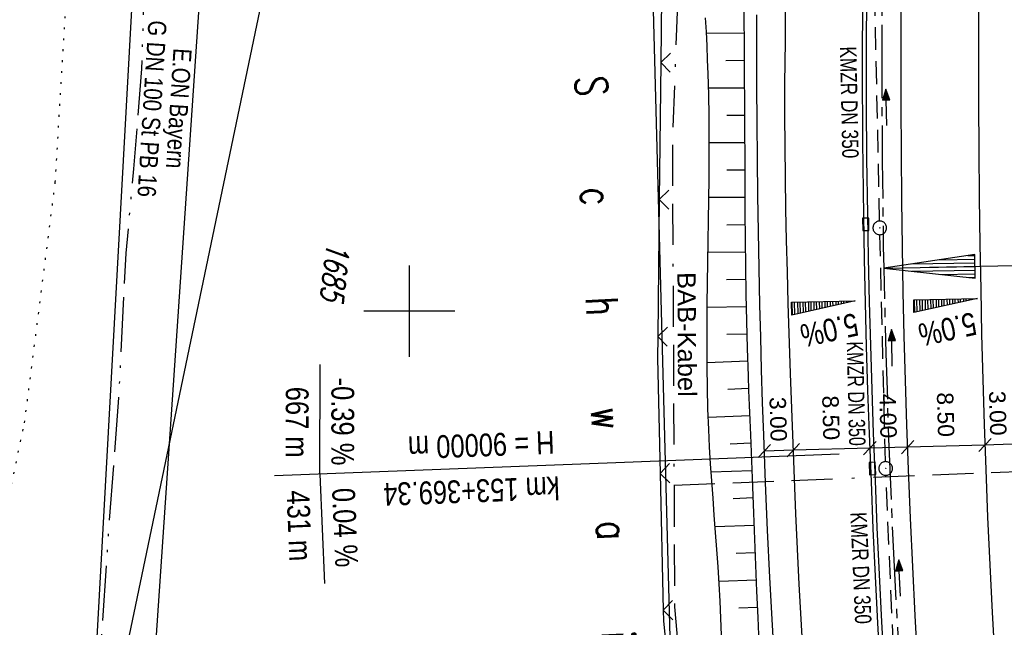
# Model space of a CAD drawing. Extents: x 510637 to 511182, y 471777 to 472747.
# Tile 10 of 42: x 510757 to 510865, y 472065 to 472132. Entities that reach past the tile are written whole.
import ezdxf
from ezdxf.enums import TextEntityAlignment as Align

# ---------------------------------------------------------------- set-up
doc = ezdxf.new("R2010")
doc.units = 0
doc.header["$LTSCALE"] = 10
doc.header["$MEASUREMENT"] = 0
for name, pattern in [('ACAD_ISO13W100', [37, 12, -3, 12, -3, 0.5, -3, 0.5, -3]), ('ACAD_ISO16W100', [73, 15, -6.5, 15, -6.5, 15, -7, 1, -7]), ('ACHSE', [5.5, 4, -0.5, 0.5, -0.5]), ('LT00', [0]), ('PUNKTX2_STR', [0.6, 0.1, -0.5]), ('STRICHLINIE2', [0.375, 0.25, -0.125])]:
    doc.linetypes.add(name, pattern=pattern)
doc.layers.get('0').update_dxf_attribs({"linetype": 'LT00'})
for name, color, linetype in [('--WASSER_GRENZE', 180, 'PUNKTX2_STR'), ('-AX-020', 250, 'ACHSE'), ('-EL-020', 250, 'LT00'), ('-GRA-20W', 20, 'LT00'), ('-Halt-Pfeil', 4, 'LT00'), ('-Haltung', 182, 'STRICHLINIE2'), ('-Haltungsbeschriftung', 182, 'LT00'), ('-QUE-20O', 11, 'LT00'), ('-QUE-20W', 11, 'LT00'), ('BAB-KABEL', 220, 'ACAD_ISO16W100'), ('BAB-KABEL_TEXT', 221, 'Continuous'), ('BEMAßUNG', 255, 'Continuous'), ('DFK_AB_L', 21, 'LT00'), ('DFK_BES-NAME', 255, 'LT00'), ('DFK_FLUR_NR', 250, 'LT00'), ('DFK_KATASTER', 250, 'LT00'), ('GASLTG', 250, 'ACAD_ISO13W100'), ('GASLTG_TEXT', 250, 'Continuous'), ('STROM_FREILTG', 80, 'STROMFREILEITUNG'), ('V94_AFBR_BAB', 250, 'LT00'), ('V94_BOESCH', 250, 'LT00'), ('V94_BOSCHUNG', 250, 'LT00'), ('V94_KA_PRUF', 182, 'LT00'), ('V94_LD_MARK', 250, 'LT00'), ('V94_RASTER', 250, 'LT00'), ('V94_RINNE', 182, 'LT00'), ('V94_SINKK', 182, 'LT00'), ('V94_ZAUN', 40, 'LT00')]:
    doc.layers.add(name, color=color, linetype=linetype)
doc.styles.add('Arial', font='ARIAL.TTF')
doc.styles.add('Beschrift', font='ARIAL.TTF')
doc.styles.add('Haltungsbeschriftung', font='ARIAL.TTF', dxfattribs={"width": 0.75})
doc.styles.get("Standard").update_dxf_attribs({"font": 'romans.shx'})
doc.styles.add('Strom', font='txt.shx')
doc.styles.add('Versorgungsltg', font='ARIAL.TTF', dxfattribs={"width": 0.8, "height": 2})
doc.linetypes.add('STROMFREILEITUNG', pattern='A,12.7,-5.5,["xx",Strom,S=2.5,R=0,X=-2.6,Y=-0.85],-4.35', length=22.55)

# ---------------------------------------------------------------- blocks, each defined once
blk = doc.blocks.new('SYMB0018')
at = {"color": 0, "linetype": 'ByBlock'}
for p, q in [((1, 0.13), (0, 0)), ((0.923077, 0.12), (1, 0.12)), ((0.000669, 0), (1, 0)), ((0.307692, 0.04), (1, 0.04)), ((0.615385, 0.08), (1, 0.08)), ((0.307692, -0.04), (1, -0.04)), ((0.615385, -0.08), (1, -0.08)), ((0.923077, -0.12), (1, -0.12))]:
    blk.add_line(p, q, dxfattribs=at)
blk.add_lwpolyline([(0, 0), (1, -0.13), (1, 0.13)], dxfattribs=at)
blk = doc.blocks.new('SYMB0024')
at = {"color": 0, "linetype": 'ByBlock'}
for p, q in [((-0.5, 0.5), (0, 0)), ((0, 0), (0.5, 0.5))]:
    blk.add_line(p, q, dxfattribs=at)
blk = doc.blocks.new('SYMB0652')
at = {"color": 0, "linetype": 'ByBlock'}
blk.add_lwpolyline([(-0.15, -0.075), (0.15, -0.075), (0.15, 0.075), (-0.15, 0.075), (-0.15, -0.075)], dxfattribs=at)
blk = doc.blocks.new('SYMB0003')
at = {"color": 0, "linetype": 'ByBlock'}
for p, q in [((-0.015712, 0), (0.010166, 0.012015)), ((0, -0.021257), (-0.015712, 0)), ((0.010166, 0.012015), (0, -0.021257))]:
    blk.add_line(p, q, dxfattribs=at)
for points in [[(-0.031395, 0.499013), (-0.093691, 0.491144), (-0.154509, 0.475528), (-0.21289, 0.452414), (-0.267913, 0.422164), (-0.318712, 0.385257), (-0.364484, 0.342274), (-0.404509, 0.293893), (-0.438154, 0.240877), (-0.464888, 0.184062), (-0.484292, 0.124345), (-0.496058, 0.062667), (-0.5, 0)], [(-0.5, 0), (-0.496058, -0.062667), (-0.484292, -0.124345), (-0.464888, -0.184062), (-0.438154, -0.240877), (-0.404509, -0.293893), (-0.364485, -0.342274), (-0.318712, -0.385257), (-0.267914, -0.422164), (-0.21289, -0.452414), (-0.154509, -0.475529), (-0.093691, -0.491144), (-0.031395, -0.499014), (0.031395, -0.499014)], [(0.5, 0), (0.496057, 0.062667), (0.484292, 0.124345), (0.464888, 0.184062), (0.438153, 0.240877), (0.404509, 0.293893), (0.364484, 0.342274), (0.318712, 0.385257), (0.267913, 0.422164), (0.21289, 0.452414), (0.154509, 0.475528), (0.093691, 0.491144), (0.031395, 0.499013), (-0.031395, 0.499013)], [(0.031395, -0.499014), (0.093691, -0.491144), (0.154509, -0.475529), (0.21289, -0.452414), (0.267914, -0.422164), (0.318712, -0.385257), (0.364485, -0.342274), (0.404509, -0.293893), (0.438154, -0.240877), (0.464889, -0.184062), (0.484292, -0.124345), (0.496058, -0.062667), (0.5, 0)]]:
    blk.add_lwpolyline(points, dxfattribs=at)
blk = doc.blocks.new('_Oblique')
at = {"color": 0, "linetype": 'ByBlock', "lineweight": -2}
blk.add_line((-0.5, -0.5), (0.5, 0.5), dxfattribs=at)
blk = doc.blocks.new('SYMB0070')
at = {"color": 0, "linetype": 'ByBlock'}
for p, q in [((-0.5, 0), (0.2, 0)), ((0.5, 0), (0.2, 0.1)), ((0.2, 0.1), (0.2, 0)), ((0.468, 0), (0.21, 0.086)), ((0.21, 0.086), (0.21, -0.086)), ((0.21, -0.086), (0.468, 0)), ((0.22, -0.072), (0.437, 0)), ((0.23, -0.058), (0.405, 0)), ((0.24, -0.045), (0.374, 0)), ((0.342, 0), (0.25, 0.031)), ((0.25, 0.031), (0.25, -0.031)), ((0.25, -0.031), (0.342, 0)), ((0.26, -0.017), (0.31, 0)), ((0.27, -0.003), (0.279, 0))]:
    blk.add_line(p, q, dxfattribs=at)
for points in [[(0.2, 0), (0.2, -0.1), (0.5, 0)], [(0.437, 0), (0.22, 0.072), (0.22, -0.072)], [(0.405, 0), (0.23, 0.058), (0.23, -0.058)], [(0.374, 0), (0.24, 0.045), (0.24, -0.045)], [(0.31, 0), (0.26, 0.017), (0.26, -0.017)], [(0.279, 0), (0.27, 0.003), (0.27, -0.003)]]:
    blk.add_lwpolyline(points, dxfattribs=at)

msp = doc.modelspace()

# ---------------------------------------------------------------- linework, layer by layer
at = {"layer": '--WASSER_GRENZE', "ltscale": 0.2}
for p, q in [((510761.18, 472114.12), (510762.54, 472137.09)), ((510757.81, 472087.78), (510761.18, 472114.12)), ((510755.13, 472075.13), (510757.81, 472087.78))]:
    msp.add_line(p, q, dxfattribs=at)
at = {"layer": '-AX-020', "ltscale": 0.2, "flags": 128}
msp.add_lwpolyline([(511023.59, 472714.43), (511020.98, 472710.35), (511016.01, 472702.43), (511011.12, 472694.47), (511006.29, 472686.47), (511001.53, 472678.43), (510996.84, 472670.35), (510992.22, 472662.22), (510987.67, 472654.06), (510983.19, 472645.86), (510978.78, 472637.62), (510974.44, 472629.35), (510970.17, 472621.04), (510965.98, 472612.69), (510961.85, 472604.3), (510957.8, 472595.88), (510953.82, 472587.43), (510949.91, 472578.94), (510946.07, 472570.42), (510942.31, 472561.87), (510938.62, 472553.28), (510935.01, 472544.67), (510931.46, 472536.02), (510928, 472527.34), (510924.6, 472518.64), (510921.29, 472509.9), (510918.04, 472501.14), (510914.87, 472492.35), (510911.78, 472483.53), (510908.76, 472474.69), (510905.82, 472465.82), (510902.96, 472456.92), (510900.17, 472448), (510897.45, 472439.06), (510894.82, 472430.1), (510892.26, 472421.11), (510889.78, 472412.1), (510887.37, 472403.07), (510885.04, 472394.02), (510882.79, 472384.95), (510880.62, 472375.87), (510878.53, 472366.76), (510876.51, 472357.64), (510874.57, 472348.49), (510872.71, 472339.34), (510870.93, 472330.16), (510869.23, 472320.98), (510867.6, 472311.77), (510866.06, 472302.56), (510864.59, 472293.33), (510863.2, 472284.09), (510861.89, 472274.84), (510860.67, 472265.57), (510859.52, 472256.3), (510858.45, 472247.02), (510857.45, 472237.73), (510856.54, 472228.43), (510855.71, 472219.12), (510854.96, 472209.81), (510854.29, 472200.49), (510853.7, 472191.16), (510853.18, 472181.83), (510852.75, 472172.5), (510852.4, 472163.16), (510852.13, 472153.82), (510851.93, 472144.48), (510851.82, 472135.13), (510851.79, 472125.79), (510851.84, 472116.44), (510851.96, 472107.1), (510852.01, 472104.71), (510852.24, 472095.37), (510852.54, 472086.03), (510852.93, 472076.69), (510853.39, 472067.36), (510853.92, 472058.03), (510854.53, 472048.71), (510855.21, 472039.39), (510855.96, 472030.07), (510856.78, 472020.77), (510857.67, 472011.46), (510858.63, 472002.17), (510859.65, 471992.88), (510860.73, 471983.6), (510861.88, 471974.33), (510863.09, 471965.06), (510864.36, 471955.8), (510865.69, 471946.55), (510867.08, 471937.31), (510868.53, 471928.08), (510870.02, 471918.86), (510871.58, 471909.64), (510873.18, 471900.44), (510874.84, 471891.24), (510876.54, 471882.05), (510878.3, 471872.88), (510880.1, 471863.71), (510881.95, 471854.55), (510883.84, 471845.4), (510885.78, 471836.26), (510887.76, 471827.12), (510889.78, 471818), (510891.83, 471808.88), (510893.93, 471799.78), (510894.29, 471798.25)], dxfattribs=at)
at = {"layer": '-EL-020', "flags": 128}
msp.add_lwpolyline([(510857.01, 472104.81), (510875.79, 472105.19), (510876.15, 472087.38), (510939.37, 472088.65)], dxfattribs=at)
at = {"layer": '-GRA-20W'}
for p, q in [((510790.19, 472082.16), (510790.2, 472094.17)), ((510847.11, 472084.34), (510822.62, 472083.4)), ((510822.62, 472083.4), (510785.2, 472081.97)), ((510790.19, 472082.16), (510790.71, 472070.17))]:
    msp.add_line(p, q, dxfattribs=at)
at = {"layer": '-Haltung'}
for p, q in [((510851.56, 472109.88), (510851.02, 472134.75)), ((510852.2, 472083.52), (510851.59, 472108.38)), ((510853.24, 472059.44), (510852.25, 472082.02))]:
    msp.add_line(p, q, dxfattribs=at)
at = {"layer": '-QUE-20O'}
for p, q in [((510855.34, 472101.25), (510855.37, 472099.86)), ((510855.67, 472099.93), (510855.64, 472101.26)), ((510855.94, 472101.27), (510855.96, 472100)), ((510856.26, 472100.06), (510856.24, 472101.27)), ((510856.54, 472101.28), (510856.56, 472100.13)), ((510856.86, 472100.19), (510856.84, 472101.28)), ((510857.14, 472101.29), (510857.16, 472100.26)), ((510857.46, 472100.33), (510857.44, 472101.3)), ((510857.74, 472101.3), (510857.76, 472100.39)), ((510858.05, 472100.46), (510858.04, 472101.31)), ((510858.34, 472101.31), (510858.35, 472100.52)), ((510858.65, 472100.59), (510858.64, 472101.32)), ((510858.94, 472101.33), (510858.95, 472100.66)), ((510859.25, 472100.72), (510859.24, 472101.33)), ((510859.54, 472101.34), (510859.55, 472100.79)), ((510859.85, 472100.85), (510859.84, 472101.34)), ((510860.14, 472101.35), (510860.15, 472100.92)), ((510860.44, 472100.99), (510860.44, 472101.36)), ((510860.74, 472101.36), (510860.74, 472101.05)), ((510861.04, 472101.12), (510861.04, 472101.37)), ((510861.34, 472101.37), (510861.34, 472101.18)), ((510861.64, 472101.25), (510861.64, 472101.38)), ((510861.94, 472101.39), (510861.94, 472101.32)), ((510862.24, 472101.38), (510862.24, 472101.39))]:
    msp.add_line(p, q, dxfattribs=at)
msp.add_lwpolyline([(510855.32, 472099.85), (510855.29, 472101.25), (510862.29, 472101.39), (510855.32, 472099.85)], dxfattribs=at)
at = {"layer": '-QUE-20W'}
for p, q in [((510846.14, 472101.07), (510846.15, 472100.52)), ((510846.45, 472100.58), (510846.44, 472101.07)), ((510846.74, 472101.08), (510846.75, 472100.65)), ((510847.05, 472100.72), (510847.04, 472101.09)), ((510847.34, 472101.09), (510847.35, 472100.78)), ((510847.64, 472100.85), (510847.64, 472101.1)), ((510847.94, 472101.1), (510847.94, 472100.91)), ((510848.24, 472100.98), (510848.24, 472101.11)), ((510848.54, 472101.12), (510848.54, 472101.05)), ((510848.84, 472101.11), (510848.84, 472101.12)), ((510841.94, 472100.98), (510841.97, 472099.59)), ((510842.27, 472099.66), (510842.24, 472100.99)), ((510842.54, 472101), (510842.57, 472099.73)), ((510842.87, 472099.79), (510842.84, 472101)), ((510843.14, 472101.01), (510843.16, 472099.86)), ((510843.46, 472099.92), (510843.44, 472101.01)), ((510843.74, 472101.02), (510843.76, 472099.99)), ((510844.06, 472100.06), (510844.04, 472101.03)), ((510844.34, 472101.03), (510844.36, 472100.12)), ((510844.66, 472100.19), (510844.64, 472101.04)), ((510844.94, 472101.04), (510844.96, 472100.25)), ((510845.25, 472100.32), (510845.24, 472101.05)), ((510845.54, 472101.06), (510845.55, 472100.39)), ((510845.85, 472100.45), (510845.84, 472101.06))]:
    msp.add_line(p, q, dxfattribs=at)
msp.add_lwpolyline([(510841.92, 472099.58), (510841.89, 472100.98), (510848.89, 472101.12), (510841.92, 472099.58)], dxfattribs=at)
at = {"layer": 'BAB-KABEL', "ltscale": 0.03, "flags": 128}
for points in [[(511002.28, 472716.92), (510983.88, 472687.19), (510959.58, 472643.76), (510934.3, 472604.33), (510904.8, 472574.33), (510913.91, 472558.29), (510911.7, 472550.67), (510911.23, 472549.24), (510895.97, 472514.71), (510882.66, 472477.92), (510872.4, 472460.75), (510857.5, 472432.35), (510836.1, 472381.12), (510836.28, 472368.89), (510832.94, 472355.97), (510830.18, 472332.03), (510848.22, 472325.54), (510838.51, 472271.42), (510831.97, 472215.43), (510830.7, 472169.39), (510828.83, 472118.66), (510829.08, 472067.62), (510833.95, 472011.74), (510842.44, 471951.44), (510849.98, 471906.34), (510856.18, 471866.27), (510867.23, 471812.82), (510870.2, 471801.06)], [(510829.01, 472080.95), (510867.97, 472082.49), (510867.2, 472116.54)]]:
    msp.add_lwpolyline(points, dxfattribs=at)
at = {"layer": 'BEMAßUNG'}
for p, q in [((510850.48, 472085), (510842.1, 472084.77)), ((510854.63, 472085.11), (510850.48, 472085)), ((510863.1, 472085.34), (510854.63, 472085.11)), ((510866.07, 472085.42), (510863.1, 472085.34)), ((510842.1, 472084.77), (510838.92, 472084.68))]:
    msp.add_line(p, q, dxfattribs=at)
at = {"layer": 'DFK_AB_L'}
msp.add_line((510826.41, 472145.01), (510828.62, 472061.25), dxfattribs=at)
at = {"layer": 'DFK_KATASTER'}
for p, q in [((510770.1, 472143.56), (510764.42, 472040.05)), ((510770.62, 472040.09), (510777.63, 472143.55))]:
    msp.add_line(p, q, dxfattribs=at)
at = {"layer": 'GASLTG', "ltscale": 0.05, "flags": 128}
msp.add_lwpolyline([(510864, 471801.78), (510861.12, 471810.98), (510858.56, 471818.8), (510854.88, 471827.36), (510845.16, 471847.74), (510833.55, 471870.29), (510820.88, 471895.41), (510815.24, 471907.04), (510808.36, 471924.03), (510802.87, 471939.39), (510802.87, 471939.39), (510798.88, 471951.67), (510793.31, 471966.52), (510784.31, 471985.42), (510781.45, 471991.41), (510778.34, 471998.29), (510771.89, 472013.18), (510768.45, 472022.05), (510766.76, 472026.94), (510765.71, 472032.52), (510765.07, 472039.47), (510765.01, 472043.67), (510765.5, 472052.73), (510767.03, 472075.69), (510768.15, 472090.5), (510768.95, 472106.37), (510769.79, 472115.59), (510770.67, 472126.57), (510771.32, 472148.21), (510771.58, 472157.8), (510771.1, 472167.01), (510769.35, 472174.79), (510767.65, 472179.41), (510763.26, 472188.42), (510757.58, 472201.11), (510751.26, 472211.43), (510743.88, 472222.11), (510737.55, 472230.63), (510732.72, 472236.3), (510725.1, 472246.12), (510721.86, 472251.1), (510719.59, 472257.55), (510718.78, 472259.47), (510717.4, 472264.42), (510716.35, 472272.74), (510715.92, 472281.65), (510715.98, 472283.9), (510715.89, 472284.67), (510717.41, 472290.69), (510722.26, 472309.77), (510722.71, 472313.22), (510723.17, 472322.55), (510723.12, 472323.59), (510721.85, 472330.2), (510719.12, 472338.66), (510716.17, 472345.62), (510715.25, 472348.08), (510710.6, 472357.01), (510707.86, 472361.5), (510701.87, 472369.64), (510700.87, 472370.86)], dxfattribs=at)
at = {"layer": 'STROM_FREILTG', "ltscale": 0.1}
msp.add_lwpolyline([(510905.66, 472728.2), (510864.67, 472516.83), (510814.09, 472278.91), (510736.48, 471907.84), (510717.74, 471818.86)], dxfattribs=at)
at = {"layer": 'V94_AFBR_BAB'}
for points in [[(510840.09, 472060.42), (510839.8, 472065.62), (510839.52, 472070.81), (510839.27, 472076.01), (510839.05, 472081.21), (510838.85, 472086.41), (510838.73, 472089.99), (510838.62, 472093.56), (510838.52, 472097.14), (510838.43, 472100.71), (510838.35, 472104.7), (510838.27, 472108.69), (510838.2, 472112.68), (510838.15, 472116.67), (510838.12, 472120.66), (510838.1, 472124.65), (510838.09, 472128.55), (510838.11, 472132.45)], [(510860.85, 472000.07), (510859.83, 472009.94), (510858.89, 472019.82), (510858.02, 472029.7), (510857.48, 472036.27), (510856.98, 472042.83), (510856.51, 472049.4), (510856.08, 472055.97), (510855.75, 472061.31), (510855.45, 472066.65), (510855.18, 472071.99), (510854.93, 472077.33), (510854.71, 472082.67), (510854.54, 472087.54), (510854.39, 472092.4), (510854.26, 472097.27), (510854.15, 472102.13), (510854.06, 472107), (510853.99, 472112.17), (510853.94, 472117.35), (510853.91, 472122.52), (510853.9, 472127.69), (510853.92, 472132.87)]]:
    msp.add_lwpolyline(points, dxfattribs=at)
at = {"layer": 'V94_BOESCH'}
for points in [[(510836.67, 472133.62), (510836.68, 472131.66), (510836.69, 472129.7), (510836.71, 472127.75), (510836.72, 472125.79), (510836.74, 472122.8), (510836.75, 472119.81), (510836.76, 472116.82), (510836.77, 472113.83), (510836.79, 472110.84), (510836.81, 472107.85), (510836.84, 472104.86), (510836.89, 472101.88), (510836.95, 472098.89), (510837.03, 472095.9), (510837.13, 472092.91), (510837.19, 472091.3), (510837.26, 472089.69), (510837.33, 472088.08), (510837.4, 472086.47), (510837.52, 472083.61), (510837.63, 472080.75), (510837.74, 472077.89), (510837.85, 472075.03), (510837.96, 472072.17), (510838.07, 472069.32), (510838.19, 472066.46), (510838.32, 472063.6)], [(510834.22, 472064.5), (510834.16, 472066.38), (510834.07, 472068.25), (510833.97, 472070.13), (510833.85, 472072.01), (510833.71, 472073.89), (510833.57, 472075.77), (510833.43, 472077.64), (510833.29, 472079.52), (510833.15, 472081.4), (510833.03, 472083.27), (510832.92, 472085.15), (510832.82, 472087.03), (510832.73, 472089.32), (510832.67, 472091.61), (510832.64, 472093.9), (510832.63, 472096.2), (510832.63, 472098.49), (510832.65, 472100.78), (510832.68, 472103.07), (510832.72, 472105.37), (510832.76, 472107.66), (510832.8, 472109.95), (510832.83, 472112.25), (510832.86, 472114.54), (510832.88, 472116.83), (510832.88, 472119.13), (510832.86, 472121.42), (510832.82, 472123.71), (510832.76, 472126), (510832.7, 472127.53), (510832.63, 472129.06), (510832.56, 472130.6), (510832.48, 472132.13)]]:
    msp.add_lwpolyline(points, dxfattribs=at)
at = {"layer": 'V94_BOSCHUNG'}
for p, q in [((510836.69, 472130.45), (510832.56, 472130.42)), ((510836.71, 472127.45), (510834.7, 472127.44)), ((510836.73, 472124.45), (510832.8, 472124.43)), ((510836.74, 472121.44), (510834.8, 472121.44)), ((510836.75, 472118.44), (510832.88, 472118.44)), ((510836.76, 472115.44), (510834.82, 472115.44)), ((510836.78, 472112.44), (510832.84, 472112.44)), ((510836.8, 472109.45), (510834.79, 472109.44)), ((510836.82, 472106.46), (510832.74, 472106.42)), ((510836.86, 472103.47), (510834.77, 472103.44)), ((510836.91, 472100.48), (510832.65, 472100.39)), ((510836.98, 472097.49), (510834.81, 472097.43)), ((510837.07, 472094.51), (510832.64, 472094.36)), ((510837.19, 472091.52), (510834.93, 472091.44)), ((510837.31, 472088.53), (510832.77, 472088.35)), ((510837.44, 472085.53), (510835.17, 472085.44)), ((510837.56, 472082.53), (510833.09, 472082.35)), ((510837.68, 472079.54), (510835.49, 472079.45)), ((510837.79, 472076.54), (510833.53, 472076.37)), ((510837.91, 472073.54), (510835.83, 472073.46)), ((510838.02, 472070.54), (510833.95, 472070.38)), ((510838.14, 472067.55), (510836.13, 472067.46))]:
    msp.add_line(p, q, dxfattribs=at)
at = {"layer": 'V94_LD_MARK'}
for points in [[(510843.16, 472062.42), (510842.75, 472070.11), (510842.38, 472077.8), (510842.06, 472085.5), (510841.78, 472093.19), (510841.54, 472100.89), (510841.44, 472104.33), (510841.36, 472107.76), (510841.29, 472111.19), (510841.24, 472114.63), (510841.2, 472118.06), (510841.18, 472121.5), (510841.18, 472124.93), (510841.2, 472127.23), (510841.22, 472129.53), (510841.25, 472131.82), (510841.28, 472134.12)], [(510862.4, 472133.09), (510862.38, 472127.94), (510862.39, 472122.78), (510862.43, 472117.63), (510862.48, 472112.47), (510862.55, 472107.32), (510862.64, 472102.38), (510862.74, 472097.45), (510862.87, 472092.51), (510863.02, 472087.58), (510863.19, 472082.65), (510863.4, 472077.43), (510863.64, 472072.21), (510863.91, 472067), (510864.2, 472061.79), (510864.51, 472056.57), (510864.92, 472050.24), (510865.37, 472043.92)]]:
    msp.add_lwpolyline(points, dxfattribs=at)
at = {"layer": 'V94_RASTER'}
for p, q in [((510800, 472095), (510800, 472105)), ((510805, 472100), (510795, 472100))]:
    msp.add_line(p, q, dxfattribs=at)
at = {"layer": 'V94_RINNE'}
for points in [[(510849.68, 472134.81), (510849.64, 472126.7), (510849.67, 472118.59), (510849.77, 472110.48), (510849.85, 472105.69), (510849.96, 472100.91), (510850.09, 472096.12), (510850.24, 472091.33), (510850.41, 472086.55), (510850.61, 472081.36), (510850.82, 472076.17), (510851.06, 472070.99), (510851.32, 472065.81), (510851.6, 472060.63)], [(510856.6, 472005.53), (510855.99, 472011.47), (510855.41, 472017.4), (510854.86, 472023.34), (510854.34, 472029.28), (510853.79, 472035.87), (510853.28, 472042.46), (510852.82, 472049.05), (510852.39, 472055.65), (510852.08, 472060.81), (510851.8, 472065.97), (510851.54, 472071.14), (510851.3, 472076.3), (510851.09, 472081.47), (510850.89, 472086.64), (510850.72, 472091.43), (510850.58, 472096.23), (510850.45, 472101.03), (510850.34, 472105.82), (510850.25, 472110.62), (510850.17, 472116.68), (510850.13, 472122.73), (510850.12, 472128.79), (510850.15, 472134.84)]]:
    msp.add_lwpolyline(points, dxfattribs=at)
at = {"layer": 'V94_ZAUN'}
for p, q in [((510827.73, 472142.22), (510827.56, 472127.23)), ((510827.56, 472127.23), (510827.4, 472112.23)), ((510827.4, 472112.23), (510827.24, 472097.23)), ((510827.49, 472082.23), (510827.82, 472067.23))]:
    msp.add_line(p, q, dxfattribs=at)
for points in [[(510827.24, 472097.23), (510827.21, 472094.84), (510827.49, 472082.23)], [(510827.82, 472067.23), (510827.85, 472066.09), (510829.21, 472052.3)]]:
    msp.add_lwpolyline(points, dxfattribs=at)

# ---------------------------------------------------------------- block references
at = {"layer": '-EL-020', "xscale": 10.0000000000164, "yscale": 10, "zscale": 10, "rotation": 1.153479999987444}
msp.add_blockref('SYMB0018', (510852.01, 472104.71), dxfattribs=at)
at = {"layer": '-Halt-Pfeil', "yscale": 4, "zscale": 4}
for p, xscale, rotation in [((510852.29, 472122.34), 4.000000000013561, 91.24845399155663), ((510852.9, 472095.98), 3.999999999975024, 91.3933639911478), ((510853.74, 472070.77), 3.999999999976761, 92.51461399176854)]:
    msp.add_blockref('SYMB0070', p, dxfattribs=dict(at, xscale=xscale, rotation=rotation))
at = {"layer": 'BEMAßUNG', "yscale": 1.400000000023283, "zscale": 1.4}
for p, xscale, rotation in [((510863.1, 472085.34), 1.400000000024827, 181.5617507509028), ((510863.1, 472085.34), 1.400000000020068, 1.561750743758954), ((510838.92, 472084.68), 1.400000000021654, 181.5617507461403), ((510842.1, 472084.77), 1.400000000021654, 181.5617507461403), ((510842.1, 472084.77), 1.400000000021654, 1.561750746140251), ((510850.48, 472085), 1.400000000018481, 181.5617507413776), ((510850.48, 472085), 1.400000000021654, 1.561750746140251), ((510854.63, 472085.11), 1.400000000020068, 181.561750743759), ((510854.63, 472085.11), 1.400000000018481, 1.561750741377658)]:
    msp.add_blockref('_Oblique', p, dxfattribs=dict(at, xscale=xscale, rotation=rotation))
at = {"layer": 'V94_KA_PRUF', "xscale": 1.500000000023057, "yscale": 1.5, "zscale": 1.5, "rotation": 263.3409047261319}
for p in [(510851.57, 472109.13), (510852.22, 472082.77)]:
    msp.add_blockref('SYMB0003', p, dxfattribs=at)
at = {"layer": 'V94_SINKK', "zscale": 4.5}
for p, xscale, yscale, rotation in [((510850.04, 472109.52), 4.499999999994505, 4.5, 271.059174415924), ((510850.76, 472082.77), 4.500000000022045, 4.499999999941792, 92.17012582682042)]:
    msp.add_blockref('SYMB0652', p, dxfattribs=dict(at, xscale=xscale, yscale=yscale, rotation=rotation))
at = {"layer": 'V94_ZAUN', "yscale": 2.099999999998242, "zscale": 2.1}
for p, xscale, rotation in [((510827.56, 472127.23), 2.099999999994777, 269.3740739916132), ((510827.4, 472112.23), 2.099999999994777, 269.3740739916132), ((510827.24, 472097.23), 2.099999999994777, 269.3740739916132), ((510827.49, 472082.23), 2.100000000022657, 271.2697139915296), ((510827.82, 472067.23), 2.100000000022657, 271.2697139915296)]:
    msp.add_blockref('SYMB0024', p, dxfattribs=dict(at, xscale=xscale, rotation=rotation))

# ---------------------------------------------------------------- texts
at = {"layer": '-GRA-20W', "style": 'Beschrift', "width": 0.8}
for s, rotation, p in [('  -0.39 %', 269.9648, (510791.45, 472094.28)), (' 667 m', 269.9648, (510786.45, 472092.5)), ('H = 90000 m', 182.1929, (510815.86, 472086.89)), ('km 153+369.34', 182.1929, (510816.42, 472081.91)), ('  0.04 %', 272.4482, (510791.45, 472082.14)), (' 431 m', 272.4482, (510786.49, 472081.1))]:
    msp.add_text(s, height=2.5, rotation=rotation, dxfattribs=at).set_placement(p)
at = {"layer": '-Haltungsbeschriftung', "style": 'Haltungsbeschriftung'}
for rotation, width, p in [(271.2485, 0.75, (510847.2, 472128.99)), (271.3934, 0.7, (510847.94, 472096.67)), (272.5146, 0.75, (510848.34, 472077.95))]:
    msp.add_text('KMZR DN 350', height=1.8, rotation=rotation, dxfattribs=dict(at, width=width)).set_placement(p)
at = {"layer": '-QUE-20O', "style": 'Beschrift', "width": 0.8}
msp.add_text('5.0%%%', height=2.5, rotation=-167.5374, dxfattribs=at).set_placement((510861.84, 472099.92))
at = {"layer": '-QUE-20W', "style": 'Beschrift', "width": 0.8}
msp.add_text('5.0%%%', height=2.5, rotation=-167.5374, dxfattribs=at).set_placement((510848.89, 472099.83))
at = {"layer": 'BAB-KABEL_TEXT', "style": 'Beschrift'}
msp.add_text('BAB-Kabel', height=2, rotation=270.2635, dxfattribs=at).set_placement((510829.42, 472097.45), align=Align.CENTER)
at = {"layer": 'BEMAßUNG', "char_height": 1.8, "attachment_point": 5, "rotation": 271.5618, "style": 'Arial'}
for s, insert in [('\\A1;3.00', (510840.43, 472088.17)), ('\\A1;8.50', (510846.21, 472088.32)), ('\\A1;4.00', (510852.47, 472088.52)), ('\\A1;8.50', (510858.78, 472088.67)), ('\\A1;3.00', (510864.5, 472088.82))]:
    msp.add_mtext(s, dxfattribs=dict(at, insert=insert))
at = {"layer": 'DFK_BES-NAME', "width": 0.75}
msp.add_text('S     c     h     w     a     i     g     e     r         L     e     i     t     e', height=3.5, rotation=272.7567, dxfattribs=at).set_placement((510818.16, 472125.71))
at = {"layer": 'DFK_FLUR_NR', "oblique": 13.754, "width": 0.75}
msp.add_text('1685', height=2.5, rotation=263.3409, dxfattribs=at).set_placement((510790.98, 472107.69))
at = {"layer": 'GASLTG_TEXT', "style": 'Versorgungsltg', "width": 0.8}
for s, p in [('G DN 100 St PB 16', (510770.79, 472122.24)), ('E.ON Bayern', (510773.73, 472122.28))]:
    msp.add_text(s, height=2, rotation=266.3882, dxfattribs=at).set_placement(p, align=Align.CENTER)

doc.saveas('drawing.dxf')
